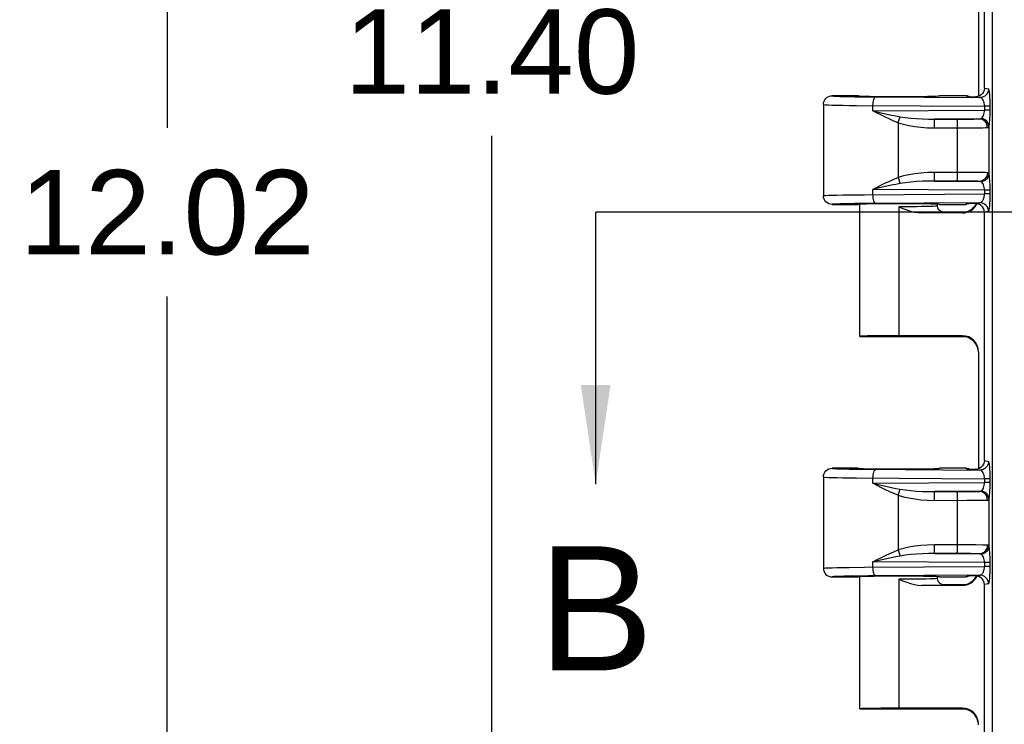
# Model space of a CAD drawing. Header units: inches. Extents: x 0 to 68, y 0 to 44.
# Tile 11 of 34: x 16.5 to 20.4, y 21.9 to 24.7. Entities that reach past the tile are written whole.
import ezdxf

# ---------------------------------------------------------------- set-up
doc = ezdxf.new("R2010")
doc.units = ezdxf.units.IN
doc.header["$LTSCALE"] = 3.74
doc.header["$MEASUREMENT"] = 0
doc.linetypes.add('PHANTOM', pattern=[0.8, 0.45, -0.05, 0.1, -0.05, 0.1, -0.05])
doc.layers.get('0').update_dxf_attribs({"linetype": 'CONTINUOUS'})
doc.layers.add('DIM', color=7, linetype='CONTINUOUS')
doc.styles.get("Standard").update_dxf_attribs({"font": 'arial.ttf'})
doc.dimstyles.new('DIMSTYLE_2', dxfattribs={"dimtxt": 0.34, "dimasz": 0.4, "dimexe": 0.09, "dimexo": 0.07, "dimgap": 0.0425, "dimtad": 0, "dimtih": 1, "dimtoh": 1, "dimzin": 4, "dimdsep": 46, "dimtxsty": 'Standard', "dimblk": '_FILLED', "dimblk1": '_FILLED', "dimblk2": '_FILLED', "dimcen": 0.09, "dimadec": 3, "dimazin": 1, "dimtfac": 1, "dimtdec": 3, "dimtofl": 0, "dimtmove": 0, "dimatfit": 3, "dimldrblk": '_FILLED', "dimfxl": 0, "dimtolj": 1, "dimtzin": 4, "dimarcsym": 0})
doc.dimstyles.get("Standard").update_dxf_attribs({"dimtxt": 0.34, "dimasz": 0.4, "dimexe": 0.09, "dimexo": 0.07, "dimgap": 0.09, "dimtad": 0, "dimtih": 1, "dimtoh": 1, "dimdec": 3, "dimzin": 4, "dimdsep": 46, "dimtxsty": 'Standard', "dimblk": '_FILLED', "dimblk1": '_FILLED', "dimblk2": '_FILLED', "dimcen": 0.09, "dimadec": 3, "dimazin": 1, "dimtp": 0.001, "dimtm": 0.001, "dimtfac": 1, "dimtdec": 3, "dimtofl": 0, "dimtmove": 0, "dimatfit": 3, "dimldrblk": '_FILLED', "dimfxl": 0, "dimtolj": 1, "dimtzin": 4, "dimarcsym": 0})

# ---------------------------------------------------------------- blocks, each defined once
blk = doc.blocks.new('_FILLED')
at = {"color": 0, "linetype": 'ByBlock'}
blk.add_solid([(0, 0), (-1, 0.2), (-1, -0.2)], dxfattribs=at)
blk = doc.blocks.new('XSEC_FILLED')
at = {"color": 0, "linetype": 'ByBlock'}
blk.add_solid([(0, 0), (-1, 0.15), (-1, -0.15)], dxfattribs=at)
blk = doc.blocks.new('*D3')
at = {"layer": 'DIM', "color": 2, "linetype": 'Continuous'}
for p, q in [((21.4733, 29.9364), (16.7048, 29.9364)), ((17.0648, 29.9364), (17.0648, 24.2639)), ((17.0648, 17.9114), (17.0648, 23.5839)), ((21.4733, 17.9114), (16.7048, 17.9114))]:
    blk.add_line(p, q, dxfattribs=at)
at = {"layer": 'DIM', "color": 2, "linetype": 'Continuous', "xscale": 0.4, "yscale": 0.4, "zscale": 0.4}
for p, rotation in [((17.0648, 29.9364), 90), ((17.0648, 17.9114), 270)]:
    blk.add_blockref('_FILLED', p, dxfattribs=dict(at, rotation=rotation))
at = {"layer": 'DIM', "color": 2, "linetype": 'Continuous', "insert": (17.0648, 24.0939), "char_height": 0.34, "width": 1.188104, "attachment_point": 2, "line_spacing_factor": 0.9}
blk.add_mtext('12.02', dxfattribs=at)
blk = doc.blocks.new('*D6')
at = {"layer": 'DIM', "color": 2, "linetype": 'Continuous'}
for p, q in [((20.3261, 29.6262), (18.013, 29.6262)), ((18.373, 29.6262), (18.373, 24.911)), ((18.373, 18.2217), (18.373, 24.231)), ((20.3261, 18.2217), (18.013, 18.2217))]:
    blk.add_line(p, q, dxfattribs=at)
at = {"layer": 'DIM', "color": 2, "linetype": 'Continuous', "xscale": 0.4, "yscale": 0.4, "zscale": 0.4}
for p, rotation in [((18.373, 29.6262), 90), ((18.373, 18.2217), 270)]:
    blk.add_blockref('_FILLED', p, dxfattribs=dict(at, rotation=rotation))
at = {"layer": 'DIM', "color": 2, "linetype": 'Continuous', "insert": (18.373, 24.741), "char_height": 0.34, "width": 1.188104, "attachment_point": 2, "line_spacing_factor": 0.9}
blk.add_mtext('11.40', dxfattribs=at)

msp = doc.modelspace()

# ---------------------------------------------------------------- linework, layer by layer
at = {"color": 7, "linetype": 'Continuous'}
for p, q in [((20.3883, 29.3458), (20.3883, 18.502)), ((20.357, 24.4239), (20.357, 25.424)), ((20.3332, 24.8617), (20.3332, 24.3897)), ((19.848, 24.3927), (19.743, 24.3927)), ((20.2807, 24.3927), (20.1755, 24.3927)), ((20.2875, 24.3893), (20.2807, 24.3927)), ((20.2875, 24.392), (20.2807, 24.3927)), ((20.357, 24.4239), (20.3733, 24.4206)), ((19.708, 24.3577), (19.7083, 24.3623)), ((19.708, 24.3577), (19.708, 23.9902)), ((19.7083, 24.3623), (19.7083, 24.3625)), ((19.7107, 24.3711), (19.7139, 24.3771)), ((19.7171, 24.3565), (19.7283, 24.356)), ((19.8352, 24.3891), (19.8894, 24.3885)), ((19.8894, 24.3885), (20.3385, 24.3856)), ((19.9079, 24.3321), (19.9079, 24.3533)), ((20.2875, 24.3893), (20.3044, 24.3891)), ((20.3044, 24.3891), (20.3223, 24.3889)), ((20.325, 24.3884), (20.3223, 24.3889)), ((20.3372, 24.3924), (20.3295, 24.3897)), ((19.9079, 24.3321), (20.3571, 24.335)), ((19.9079, 24.3321), (19.9462, 24.3232)), ((20.3571, 24.3504), (20.3571, 24.335)), ((20.38, 24.3504), (20.3571, 24.3504)), ((20.38, 24.335), (20.3571, 24.335)), ((20.38, 24.335), (20.38, 24.3504)), ((20.0096, 24.2842), (20.0127, 24.2931)), ((20.0096, 24.2842), (20.0096, 24.0637)), ((20.0127, 24.2931), (20.0178, 24.3085)), ((20.3357, 24.2997), (20.1562, 24.2986)), ((20.1562, 24.2986), (20.2611, 24.2986)), ((20.1563, 24.2878), (20.1563, 24.2956)), ((20.2465, 24.2927), (20.2466, 24.2833)), ((20.2466, 24.2833), (20.2466, 24.0843)), ((20.2611, 24.2986), (20.2887, 24.2988)), ((20.2887, 24.2988), (20.3126, 24.2991)), ((20.1564, 24.2636), (20.286, 24.2637)), ((20.286, 24.2637), (20.3218, 24.2639)), ((20.3218, 24.2639), (20.3504, 24.2643)), ((20.3752, 24.2678), (20.3752, 24.0801)), ((20.1564, 24.0646), (20.1564, 24.0843)), ((20.286, 24.0842), (20.1564, 24.0843)), ((20.2466, 24.0843), (20.2466, 24.0653)), ((20.3218, 24.0839), (20.286, 24.0842)), ((20.1562, 24.0493), (20.3357, 24.0481)), ((19.8739, 23.9944), (20.3571, 23.9975)), ((19.9079, 23.9946), (19.9079, 24.0158)), ((20.3571, 24.0129), (19.9079, 24.0158)), ((20.3571, 24.0129), (20.3571, 23.9975)), ((20.38, 24.0129), (20.3571, 24.0129)), ((20.38, 23.9975), (20.3571, 23.9975)), ((20.38, 23.9975), (20.38, 24.0129)), ((19.7083, 23.9856), (19.708, 23.9902)), ((19.7083, 23.9854), (19.7083, 23.9856)), ((19.717, 23.9913), (19.7282, 23.9919)), ((19.8125, 23.9937), (19.8739, 23.9944)), ((19.8894, 23.9594), (19.8352, 23.9587)), ((20.3385, 23.9623), (19.8894, 23.9594)), ((20.2807, 23.9552), (20.2875, 23.9586)), ((20.3104, 23.9589), (20.2875, 23.9586)), ((20.3223, 23.9589), (20.3104, 23.9589)), ((20.3207, 23.9516), (20.3245, 23.9589)), ((20.322, 23.9538), (20.3247, 23.9588)), ((20.3223, 23.9589), (20.325, 23.9595)), ((20.325, 23.9595), (20.3358, 23.9617)), ((20.3372, 23.9554), (20.3295, 23.9581)), ((19.743, 23.9552), (19.848, 23.9552)), ((19.8555, 23.424), (19.8555, 23.9552)), ((20.0118, 23.9458), (20.0118, 23.4266)), ((20.1186, 23.9214), (20.1029, 23.9212)), ((20.2682, 23.9212), (20.1029, 23.9212)), ((20.1604, 23.948), (20.151, 23.9475)), ((20.168, 23.9489), (20.168, 23.9552)), ((20.1755, 23.9552), (20.2807, 23.9552)), ((20.2779, 23.9239), (20.193, 23.9239)), ((20.2875, 23.9559), (20.2807, 23.9552)), ((20.3028, 23.9338), (20.3126, 23.9418)), ((20.3126, 23.9418), (20.3207, 23.9516)), ((20.3179, 23.9479), (20.322, 23.9538)), ((20.3733, 23.9273), (20.357, 23.924)), ((20.357, 22.9239), (20.357, 23.924)), ((19.8555, 23.4239), (20.2779, 23.4239)), ((19.9412, 23.4263), (19.9017, 23.4259)), ((20.2682, 23.4266), (20.0118, 23.4266)), ((20.2739, 23.4243), (20.2782, 23.4241)), ((20.3207, 23.3962), (20.3267, 23.385)), ((20.3332, 23.3617), (20.3332, 22.8897)), ((19.848, 22.8927), (19.743, 22.8927)), ((19.8352, 22.8891), (19.8894, 22.8885)), ((19.8894, 22.8885), (20.3385, 22.8856)), ((20.2807, 22.8927), (20.1755, 22.8927)), ((20.2875, 22.8893), (20.2807, 22.8927)), ((20.2875, 22.892), (20.2807, 22.8927)), ((20.2875, 22.8893), (20.3044, 22.8891)), ((20.3044, 22.8891), (20.3223, 22.8889)), ((20.325, 22.8884), (20.3223, 22.8889)), ((20.3372, 22.8924), (20.3295, 22.8897)), ((20.357, 22.9239), (20.3733, 22.9206)), ((19.708, 22.8577), (19.7083, 22.8623)), ((19.708, 22.8577), (19.708, 22.4902)), ((19.7083, 22.8623), (19.7083, 22.8625)), ((19.7107, 22.8711), (19.7139, 22.8771)), ((19.7171, 22.8565), (19.7283, 22.856)), ((19.9079, 22.8321), (19.9079, 22.8533)), ((20.3571, 22.8504), (20.3571, 22.835)), ((20.38, 22.8504), (20.3571, 22.8504)), ((20.38, 22.835), (20.38, 22.8504)), ((19.9079, 22.8321), (20.3571, 22.835)), ((19.9079, 22.8321), (19.9462, 22.8232)), ((20.0127, 22.7931), (20.0178, 22.8085)), ((20.38, 22.835), (20.3571, 22.835)), ((20.0096, 22.7842), (20.0127, 22.7931)), ((20.0096, 22.7842), (20.0096, 22.5637)), ((20.3357, 22.7997), (20.1562, 22.7986)), ((20.1562, 22.7986), (20.2751, 22.7987)), ((20.1563, 22.7878), (20.1563, 22.7956)), ((20.2465, 22.7927), (20.2466, 22.7833)), ((20.2466, 22.7833), (20.2466, 22.5843)), ((20.2751, 22.7987), (20.3013, 22.7989)), ((20.3752, 22.7678), (20.3752, 22.5801)), ((20.1564, 22.7636), (20.286, 22.7637)), ((20.286, 22.7637), (20.3218, 22.7639)), ((20.3218, 22.7639), (20.3504, 22.7643)), ((20.1564, 22.5646), (20.1564, 22.5843)), ((20.286, 22.5842), (20.1564, 22.5843)), ((20.2466, 22.5843), (20.2466, 22.5653)), ((20.3218, 22.5839), (20.286, 22.5842)), ((20.2754, 22.5492), (20.1562, 22.5493)), ((20.1562, 22.5493), (20.3357, 22.5481)), ((19.708, 22.4902), (19.7083, 22.4856)), ((19.717, 22.4913), (19.7282, 22.4919)), ((19.8125, 22.4937), (19.8739, 22.4944)), ((19.8739, 22.4944), (20.3571, 22.4975)), ((19.9079, 22.4946), (19.9079, 22.5158)), ((20.3571, 22.5129), (19.9079, 22.5158)), ((20.3571, 22.5129), (20.3571, 22.4975)), ((20.38, 22.5129), (20.3571, 22.5129)), ((20.38, 22.4975), (20.3571, 22.4975)), ((20.38, 22.4975), (20.38, 22.5129)), ((19.7083, 22.4856), (19.7083, 22.4854)), ((19.7107, 22.4768), (19.7139, 22.4707)), ((19.743, 22.4552), (19.848, 22.4552)), ((19.8894, 22.4594), (19.8352, 22.4587)), ((19.8555, 21.924), (19.8555, 22.4552)), ((20.3385, 22.4623), (19.8894, 22.4594)), ((20.168, 22.4489), (20.168, 22.4552)), ((20.1755, 22.4552), (20.2807, 22.4552)), ((20.2807, 22.4552), (20.2875, 22.4586)), ((20.2875, 22.4559), (20.2807, 22.4552)), ((20.3104, 22.4589), (20.2875, 22.4586)), ((20.3223, 22.4589), (20.3104, 22.4589)), ((20.3126, 22.4418), (20.3207, 22.4516)), ((20.3179, 22.4479), (20.322, 22.4538)), ((20.3207, 22.4516), (20.3245, 22.4589)), ((20.322, 22.4538), (20.3247, 22.4588)), ((20.3223, 22.4589), (20.325, 22.4595)), ((20.325, 22.4595), (20.3358, 22.4617)), ((20.3372, 22.4554), (20.3295, 22.4581)), ((20.06, 22.446), (20.0118, 22.4458)), ((20.0118, 22.4458), (20.0118, 21.9266)), ((20.1036, 22.4464), (20.06, 22.446)), ((20.1186, 22.4214), (20.1029, 22.4212)), ((20.2682, 22.4212), (20.1029, 22.4212)), ((20.1604, 22.448), (20.151, 22.4475)), ((20.2779, 22.4239), (20.193, 22.4239)), ((20.3028, 22.4338), (20.3126, 22.4418)), ((20.3733, 22.4273), (20.357, 22.424)), ((20.357, 21.4239), (20.357, 22.424)), ((19.8555, 21.9239), (20.2779, 21.9239)), ((19.9412, 21.9263), (19.9017, 21.9259)), ((19.9872, 21.9266), (19.9412, 21.9263)), ((20.2682, 21.9266), (19.9872, 21.9266)), ((20.2739, 21.9243), (20.2782, 21.9241)), ((20.3207, 21.8962), (20.3267, 21.885))]:
    msp.add_line(p, q, dxfattribs=at)
at = {"color": 7, "linetype": 'PHANTOM'}
for p, q in [((20.193, 23.9239), (18.791, 23.9239)), ((29.8022, 23.9239), (20.2779, 23.9239))]:
    msp.add_line(p, q, dxfattribs=at)
at = {"color": 7, "linetype": 'Continuous'}
for points in [[(19.7139, 24.3771), (19.7183, 24.3824), (19.7235, 24.3868), (19.7296, 24.39), (19.7362, 24.392), (19.743, 24.3927)], [(19.743, 24.3927), (19.745, 24.3921), (19.7509, 24.3915), (19.7608, 24.391), (19.7743, 24.3905), (19.7915, 24.39), (19.8118, 24.3895), (19.8352, 24.3891)], [(20.357, 24.4239), (20.356, 24.4159), (20.3535, 24.4087), (20.3493, 24.402), (20.3437, 24.3965), (20.3372, 24.3924)], [(20.3733, 24.4206), (20.3727, 24.4138), (20.3707, 24.4072), (20.3674, 24.4012), (20.3631, 24.3959), (20.3579, 24.3915), (20.3518, 24.3883), (20.3453, 24.3863), (20.3385, 24.3856)], [(20.38, 24.3504), (20.3799, 24.3631), (20.3795, 24.3753), (20.379, 24.3873), (20.3782, 24.3982), (20.3771, 24.4074), (20.376, 24.4145), (20.3747, 24.4189), (20.3733, 24.4206)], [(19.708, 24.3577), (19.7103, 24.3571), (19.7171, 24.3565)], [(19.7083, 24.3625), (19.7087, 24.3645), (19.7107, 24.3711)], [(19.7283, 24.356), (19.7437, 24.3555), (19.7631, 24.355), (19.7861, 24.3545), (19.8126, 24.3541), (19.842, 24.3538), (20.3571, 24.3504)], [(19.9079, 24.3533), (19.9081, 24.3599), (19.9088, 24.3663), (19.9099, 24.3722), (19.9113, 24.3774), (19.9131, 24.3819), (19.9152, 24.3853), (19.9174, 24.3874), (19.9198, 24.3883)], [(20.2963, 24.389), (20.2941, 24.39), (20.2875, 24.392)], [(20.3223, 24.3889), (20.3235, 24.389), (20.3247, 24.389), (20.326, 24.3892), (20.3272, 24.3893), (20.3284, 24.3895), (20.3295, 24.3897)], [(20.3571, 24.3504), (20.3566, 24.3571), (20.3556, 24.3635), (20.354, 24.3693), (20.3518, 24.3745), (20.3491, 24.3789), (20.3459, 24.3824), (20.3424, 24.3847), (20.3385, 24.3856)], [(20.0096, 24.2842), (19.9926, 24.291), (19.9757, 24.2984), (19.9589, 24.3062), (19.942, 24.3144), (19.925, 24.3231), (19.9079, 24.3321)], [(19.9462, 24.3232), (19.9646, 24.3191), (19.9826, 24.3153), (20.0004, 24.3117), (20.0178, 24.3085)], [(20.3436, 24.3013), (20.3465, 24.3035), (20.3491, 24.3065), (20.3515, 24.3102), (20.3534, 24.3145), (20.355, 24.3192), (20.3561, 24.3243), (20.3568, 24.3296), (20.3571, 24.335)], [(20.3752, 24.2678), (20.3762, 24.2721), (20.3772, 24.278), (20.378, 24.2855), (20.3787, 24.2943), (20.3793, 24.3039), (20.3797, 24.3141), (20.3799, 24.3244), (20.38, 24.335)], [(20.0096, 24.2842), (20.0304, 24.278), (20.0526, 24.273), (20.0762, 24.269), (20.1013, 24.2661), (20.128, 24.2643), (20.1564, 24.2636)], [(20.0178, 24.3085), (20.0382, 24.3054), (20.0599, 24.3028), (20.083, 24.3009), (20.107, 24.2996), (20.1313, 24.2988), (20.1562, 24.2986)], [(20.1563, 24.2956), (20.1562, 24.2978), (20.1562, 24.2986)], [(20.1564, 24.2636), (20.1564, 24.2703), (20.1563, 24.2878)], [(20.2464, 24.2986), (20.2464, 24.2979), (20.2464, 24.2959), (20.2465, 24.2927)], [(20.3126, 24.2991), (20.3222, 24.2993), (20.3299, 24.2995), (20.3374, 24.2998)], [(20.3689, 24.2648), (20.3683, 24.2715), (20.3664, 24.2779), (20.3635, 24.2838), (20.3595, 24.289), (20.3545, 24.2935), (20.3487, 24.2969), (20.3424, 24.299), (20.3357, 24.2997)], [(20.3374, 24.2998), (20.3389, 24.3), (20.3403, 24.3002), (20.3415, 24.3005), (20.3426, 24.3008), (20.3436, 24.3013)], [(20.3752, 24.2678), (20.374, 24.2757), (20.3709, 24.2833), (20.3661, 24.29), (20.3597, 24.2954), (20.3519, 24.2994), (20.3436, 24.3013)], [(20.3504, 24.2643), (20.361, 24.2645), (20.3689, 24.2648)], [(20.3689, 24.2648), (20.3705, 24.2649), (20.3719, 24.2652), (20.373, 24.2656), (20.3739, 24.2662), (20.3747, 24.2669), (20.3752, 24.2678)], [(20.1564, 24.0843), (20.1281, 24.0836), (20.1014, 24.0818), (20.0764, 24.0789), (20.0527, 24.0749), (20.0305, 24.0699), (20.0096, 24.0637)], [(20.3689, 24.0831), (20.361, 24.0834), (20.3504, 24.0836), (20.3218, 24.0839)], [(20.3689, 24.0831), (20.3682, 24.0763), (20.3663, 24.0697), (20.3632, 24.0637), (20.3591, 24.0584), (20.3541, 24.0541), (20.3484, 24.0509), (20.3422, 24.0488), (20.3357, 24.0481)], [(20.3752, 24.0801), (20.374, 24.072), (20.3707, 24.0643), (20.3658, 24.0576), (20.3594, 24.0522), (20.3517, 24.0484), (20.3436, 24.0466)], [(20.3752, 24.0801), (20.3747, 24.081), (20.3739, 24.0817), (20.373, 24.0823), (20.3719, 24.0827), (20.3705, 24.083), (20.3689, 24.0831)], [(20.38, 24.0129), (20.3799, 24.0238), (20.3797, 24.0342), (20.3793, 24.0443), (20.3787, 24.0537), (20.378, 24.0623), (20.3772, 24.0698), (20.3762, 24.0757), (20.3752, 24.0801)], [(19.9079, 24.0158), (19.925, 24.0248), (19.942, 24.0335), (19.9588, 24.0417), (19.9756, 24.0495), (19.9926, 24.0568), (20.0096, 24.0637)], [(20.0178, 24.0394), (19.9998, 24.036), (19.9818, 24.0324), (19.9637, 24.0285), (19.9455, 24.0245), (19.9079, 24.0158)], [(20.0096, 24.0637), (20.0167, 24.0427), (20.0178, 24.0394)], [(20.1562, 24.0493), (20.1314, 24.0491), (20.1071, 24.0483), (20.0831, 24.047), (20.06, 24.045), (20.0383, 24.0425), (20.0178, 24.0394)], [(20.1562, 24.0493), (20.1562, 24.05), (20.1562, 24.052), (20.1563, 24.0552), (20.1564, 24.0646)], [(20.2889, 24.0491), (20.2754, 24.0492), (20.1562, 24.0493)], [(20.2466, 24.0653), (20.2465, 24.0557), (20.2464, 24.0523), (20.2464, 24.0501), (20.2464, 24.0493)], [(20.3298, 24.0484), (20.3221, 24.0486), (20.3125, 24.0488), (20.2889, 24.0491)], [(20.3436, 24.0466), (20.3426, 24.047), (20.3415, 24.0474), (20.3403, 24.0477), (20.3389, 24.0479), (20.3374, 24.0481), (20.3298, 24.0484)], [(20.3571, 24.0129), (20.3568, 24.0184), (20.3561, 24.0238), (20.355, 24.0288), (20.3534, 24.0335), (20.3515, 24.0377), (20.3492, 24.0414), (20.3466, 24.0444), (20.3436, 24.0466)], [(20.3385, 23.9623), (20.341, 23.9627), (20.3433, 23.9637), (20.3456, 23.9652), (20.3476, 23.9671), (20.3495, 23.9694), (20.3511, 23.972), (20.3526, 23.9749), (20.3538, 23.978), (20.3548, 23.9811), (20.3557, 23.9844), (20.3563, 23.9876), (20.3567, 23.9909), (20.357, 23.9942), (20.3571, 23.9975)], [(20.3733, 23.9273), (20.3747, 23.9288), (20.3759, 23.933), (20.3771, 23.9401), (20.3781, 23.9494), (20.3789, 23.9605), (20.3795, 23.9727), (20.3799, 23.9849), (20.38, 23.9975)], [(19.708, 23.9902), (19.7103, 23.9908), (19.717, 23.9913)], [(19.743, 23.9552), (19.7362, 23.9559), (19.7296, 23.9579), (19.7236, 23.9611), (19.7183, 23.9654), (19.7139, 23.9707), (19.7107, 23.9768), (19.7087, 23.9834), (19.7083, 23.9854)], [(19.7282, 23.9919), (19.7436, 23.9924), (19.7629, 23.9929), (19.786, 23.9933), (19.8125, 23.9937)], [(19.8352, 23.9587), (19.8118, 23.9583), (19.7914, 23.9579), (19.7743, 23.9574), (19.7608, 23.9569), (19.7509, 23.9563), (19.745, 23.9558), (19.743, 23.9552)], [(19.9198, 23.9596), (19.9176, 23.9604), (19.9154, 23.9623), (19.9134, 23.9655), (19.9116, 23.9697), (19.9101, 23.9749), (19.9089, 23.981), (19.9081, 23.9876), (19.9079, 23.9946)], [(20.2963, 23.9589), (20.2941, 23.9579), (20.2875, 23.9559)], [(20.3295, 23.9581), (20.3284, 23.9584), (20.3272, 23.9586), (20.326, 23.9587), (20.3248, 23.9588), (20.3235, 23.9589), (20.3223, 23.9589)], [(20.3733, 23.9273), (20.3727, 23.9341), (20.3707, 23.9407), (20.3675, 23.9467), (20.3631, 23.952), (20.3578, 23.9563), (20.3518, 23.9596), (20.3453, 23.9616), (20.3385, 23.9623)], [(20.0827, 23.9462), (20.0362, 23.9458), (20.0118, 23.9458)], [(20.0118, 23.9458), (20.0283, 23.9391), (20.0442, 23.9334), (20.0597, 23.9284), (20.0746, 23.9246), (20.089, 23.9222), (20.1029, 23.9212)], [(20.151, 23.9475), (20.1382, 23.9471), (20.1222, 23.9467), (20.1036, 23.9464), (20.0827, 23.9462)], [(20.168, 23.9489), (20.1661, 23.9485), (20.1604, 23.948)], [(20.1716, 23.9361), (20.1712, 23.9368), (20.1688, 23.9428), (20.168, 23.9489)], [(20.193, 23.9239), (20.1863, 23.9248), (20.1802, 23.9275), (20.1751, 23.9315), (20.1716, 23.9361)], [(20.2667, 23.9228), (20.2794, 23.9241), (20.2916, 23.9278), (20.3028, 23.9338)], [(20.2761, 23.9237), (20.2739, 23.9236), (20.2705, 23.9234), (20.2682, 23.9232), (20.2669, 23.923)], [(20.2748, 23.9235), (20.2751, 23.9235), (20.2763, 23.9237), (20.2787, 23.9241), (20.2825, 23.9249)], [(20.2825, 23.9249), (20.2872, 23.9262), (20.2924, 23.9282), (20.2978, 23.9308)], [(20.2978, 23.9308), (20.3031, 23.9341), (20.3083, 23.938), (20.3133, 23.9426), (20.3179, 23.9479)], [(20.357, 23.924), (20.356, 23.932), (20.3535, 23.9393), (20.3493, 23.9459), (20.3437, 23.9514), (20.3372, 23.9554)], [(19.9017, 23.4259), (19.8858, 23.4255), (19.873, 23.4252), (19.8635, 23.4248), (19.8577, 23.4244), (19.8555, 23.4239)], [(20.0118, 23.4266), (19.9872, 23.4266), (19.9412, 23.4263)], [(20.2667, 23.4251), (20.2669, 23.4249), (20.2682, 23.4247), (20.2705, 23.4245), (20.2739, 23.4243)], [(20.2667, 23.4251), (20.2793, 23.4238), (20.2915, 23.4201), (20.3028, 23.4141)], [(20.2984, 23.4167), (20.2931, 23.4194), (20.288, 23.4214), (20.2835, 23.4228), (20.2797, 23.4236), (20.277, 23.4241), (20.2754, 23.4243)], [(20.3305, 23.3723), (20.3285, 23.3799), (20.3257, 23.3871), (20.3223, 23.3937), (20.3182, 23.3996), (20.3137, 23.4049), (20.3088, 23.4095), (20.3036, 23.4135), (20.2984, 23.4167)], [(20.3028, 23.4141), (20.3126, 23.406), (20.3207, 23.3962)], [(20.3267, 23.385), (20.3304, 23.3728), (20.3316, 23.3601)], [(19.7139, 22.8771), (19.7183, 22.8824), (19.7235, 22.8868), (19.7296, 22.89), (19.7362, 22.892), (19.743, 22.8927)], [(19.743, 22.8927), (19.745, 22.8921), (19.7509, 22.8915), (19.7608, 22.891), (19.7743, 22.8905), (19.7915, 22.89), (19.8118, 22.8895), (19.8352, 22.8891)], [(19.9079, 22.8533), (19.9081, 22.8599), (19.9088, 22.8663), (19.9099, 22.8722), (19.9113, 22.8774), (19.9131, 22.8819), (19.9152, 22.8853), (19.9174, 22.8874), (19.9198, 22.8883)], [(20.2963, 22.889), (20.2941, 22.89), (20.2875, 22.892)], [(20.3223, 22.8889), (20.3235, 22.889), (20.3247, 22.889), (20.326, 22.8892), (20.3272, 22.8893), (20.3284, 22.8895), (20.3295, 22.8897)], [(20.357, 22.9239), (20.356, 22.9159), (20.3535, 22.9087), (20.3493, 22.902), (20.3437, 22.8965), (20.3372, 22.8924)], [(20.3733, 22.9206), (20.3727, 22.9138), (20.3707, 22.9072), (20.3674, 22.9012), (20.3631, 22.8959), (20.3579, 22.8915), (20.3518, 22.8883), (20.3453, 22.8863), (20.3385, 22.8856)], [(20.3571, 22.8504), (20.3566, 22.8571), (20.3556, 22.8635), (20.354, 22.8693), (20.3518, 22.8745), (20.3491, 22.8789), (20.3459, 22.8824), (20.3424, 22.8847), (20.3385, 22.8856)], [(20.38, 22.8504), (20.3799, 22.8631), (20.3795, 22.8753), (20.379, 22.8873), (20.3782, 22.8982), (20.3771, 22.9074), (20.376, 22.9145), (20.3747, 22.9189), (20.3733, 22.9206)], [(19.708, 22.8577), (19.7103, 22.8571), (19.7171, 22.8565)], [(19.7083, 22.8625), (19.7087, 22.8645), (19.7107, 22.8711)], [(19.7283, 22.856), (19.7437, 22.8555), (19.7631, 22.855), (19.7861, 22.8545), (19.8126, 22.8541), (19.842, 22.8538), (20.3571, 22.8504)], [(20.0096, 22.7842), (19.9926, 22.791), (19.9757, 22.7984), (19.9589, 22.8062), (19.942, 22.8144), (19.925, 22.8231), (19.9079, 22.8321)], [(19.9462, 22.8232), (19.9646, 22.8191), (19.9826, 22.8153), (20.0004, 22.8117), (20.0178, 22.8085)], [(20.0178, 22.8085), (20.0382, 22.8054), (20.0599, 22.8028), (20.083, 22.8009), (20.107, 22.7996), (20.1313, 22.7988), (20.1562, 22.7986)], [(20.3436, 22.8013), (20.3465, 22.8035), (20.3491, 22.8065), (20.3515, 22.8102), (20.3534, 22.8145), (20.355, 22.8192), (20.3561, 22.8243), (20.3568, 22.8296), (20.3571, 22.835)], [(20.3752, 22.7678), (20.3762, 22.7721), (20.3772, 22.778), (20.378, 22.7855), (20.3787, 22.7943), (20.3793, 22.8039), (20.3797, 22.8141), (20.3799, 22.8244), (20.38, 22.835)], [(20.0096, 22.7842), (20.0304, 22.778), (20.0526, 22.773), (20.0762, 22.769), (20.1013, 22.7661), (20.128, 22.7643), (20.1564, 22.7636)], [(20.1563, 22.7956), (20.1562, 22.7978), (20.1562, 22.7986)], [(20.1564, 22.7636), (20.1564, 22.7703), (20.1563, 22.7878)], [(20.2464, 22.7986), (20.2464, 22.7979), (20.2464, 22.7959), (20.2465, 22.7927)], [(20.3013, 22.7989), (20.3126, 22.7991), (20.3222, 22.7993), (20.3299, 22.7995), (20.3374, 22.7998)], [(20.3689, 22.7648), (20.3683, 22.7715), (20.3664, 22.7779), (20.3635, 22.7838), (20.3595, 22.789), (20.3545, 22.7935), (20.3487, 22.7969), (20.3424, 22.799), (20.3357, 22.7997)], [(20.3374, 22.7998), (20.3389, 22.8), (20.3403, 22.8002), (20.3415, 22.8005), (20.3426, 22.8008), (20.3436, 22.8013)], [(20.3752, 22.7678), (20.374, 22.7757), (20.3709, 22.7833), (20.3661, 22.79), (20.3597, 22.7954), (20.3519, 22.7994), (20.3436, 22.8013)], [(20.3689, 22.7648), (20.3705, 22.7649), (20.3719, 22.7652), (20.373, 22.7656), (20.3739, 22.7662), (20.3747, 22.7669), (20.3752, 22.7678)], [(20.3504, 22.7643), (20.361, 22.7645), (20.3689, 22.7648)], [(20.1564, 22.5843), (20.1281, 22.5836), (20.1014, 22.5818), (20.0764, 22.5789), (20.0527, 22.5749), (20.0305, 22.5699), (20.0096, 22.5637)], [(20.3689, 22.5831), (20.361, 22.5834), (20.3504, 22.5836), (20.3218, 22.5839)], [(20.3689, 22.5831), (20.3682, 22.5763), (20.3663, 22.5697), (20.3632, 22.5637), (20.3591, 22.5584), (20.3541, 22.5541), (20.3484, 22.5509), (20.3422, 22.5488), (20.3357, 22.5481)], [(20.3752, 22.5801), (20.374, 22.572), (20.3707, 22.5643), (20.3658, 22.5576), (20.3594, 22.5522), (20.3517, 22.5484), (20.3436, 22.5466)], [(20.3752, 22.5801), (20.3747, 22.581), (20.3739, 22.5817), (20.373, 22.5823), (20.3719, 22.5827), (20.3705, 22.583), (20.3689, 22.5831)], [(20.38, 22.5129), (20.3799, 22.5238), (20.3797, 22.5342), (20.3793, 22.5443), (20.3787, 22.5537), (20.378, 22.5623), (20.3772, 22.5698), (20.3762, 22.5757), (20.3752, 22.5801)], [(19.9079, 22.5158), (19.925, 22.5248), (19.942, 22.5335), (19.9588, 22.5417), (19.9756, 22.5495), (19.9926, 22.5568), (20.0096, 22.5637)], [(20.0178, 22.5394), (19.9998, 22.536), (19.9818, 22.5324), (19.9637, 22.5285), (19.9455, 22.5245), (19.9079, 22.5158)], [(20.0096, 22.5637), (20.0167, 22.5427), (20.0178, 22.5394)], [(20.1562, 22.5493), (20.1314, 22.5491), (20.1071, 22.5483), (20.0831, 22.547), (20.06, 22.545), (20.0383, 22.5425), (20.0178, 22.5394)], [(20.1562, 22.5493), (20.1562, 22.55), (20.1562, 22.552), (20.1563, 22.5552), (20.1564, 22.5646)], [(20.2466, 22.5653), (20.2465, 22.5557), (20.2464, 22.5523), (20.2464, 22.5501), (20.2464, 22.5493)], [(20.3298, 22.5484), (20.3221, 22.5486), (20.3125, 22.5488), (20.3014, 22.5489), (20.2754, 22.5492)], [(20.3436, 22.5466), (20.3426, 22.547), (20.3415, 22.5474), (20.3403, 22.5477), (20.3389, 22.5479), (20.3374, 22.5481), (20.3298, 22.5484)], [(20.3571, 22.5129), (20.3568, 22.5184), (20.3561, 22.5238), (20.355, 22.5288), (20.3534, 22.5335), (20.3515, 22.5377), (20.3492, 22.5414), (20.3466, 22.5444), (20.3436, 22.5466)], [(19.708, 22.4902), (19.7103, 22.4908), (19.717, 22.4913)], [(19.7282, 22.4919), (19.7436, 22.4924), (19.7629, 22.4929), (19.786, 22.4933), (19.8125, 22.4937)], [(19.9198, 22.4596), (19.9176, 22.4604), (19.9154, 22.4623), (19.9134, 22.4655), (19.9116, 22.4697), (19.9101, 22.4749), (19.9089, 22.481), (19.9081, 22.4876), (19.9079, 22.4946)], [(20.3385, 22.4623), (20.341, 22.4627), (20.3433, 22.4637), (20.3456, 22.4652), (20.3476, 22.4671), (20.3495, 22.4694), (20.3511, 22.472), (20.3526, 22.4749), (20.3538, 22.478), (20.3548, 22.4811), (20.3557, 22.4844), (20.3563, 22.4876), (20.3567, 22.4909), (20.357, 22.4942), (20.3571, 22.4975)], [(20.3733, 22.4273), (20.3747, 22.4288), (20.3759, 22.433), (20.3771, 22.4401), (20.3781, 22.4494), (20.3789, 22.4605), (20.3795, 22.4727), (20.3799, 22.4849), (20.38, 22.4975)], [(19.7083, 22.4854), (19.7087, 22.4834), (19.7107, 22.4768)], [(19.7139, 22.4707), (19.7183, 22.4654), (19.7236, 22.4611), (19.7296, 22.4579), (19.7362, 22.4559), (19.743, 22.4552)], [(19.8352, 22.4587), (19.8118, 22.4583), (19.7914, 22.4579), (19.7743, 22.4574), (19.7608, 22.4569), (19.7509, 22.4563), (19.745, 22.4558), (19.743, 22.4552)], [(20.2963, 22.4589), (20.2941, 22.4579), (20.2875, 22.4559)], [(20.3295, 22.4581), (20.3284, 22.4584), (20.3272, 22.4586), (20.326, 22.4587), (20.3248, 22.4588), (20.3235, 22.4589), (20.3223, 22.4589)], [(20.357, 22.424), (20.356, 22.432), (20.3535, 22.4393), (20.3493, 22.4459), (20.3437, 22.4514), (20.3372, 22.4554)], [(20.3733, 22.4273), (20.3727, 22.4341), (20.3707, 22.4407), (20.3675, 22.4467), (20.3631, 22.452), (20.3578, 22.4563), (20.3518, 22.4596), (20.3453, 22.4616), (20.3385, 22.4623)], [(20.0118, 22.4458), (20.0283, 22.4391), (20.0442, 22.4334), (20.0597, 22.4284), (20.0746, 22.4246), (20.089, 22.4222), (20.1029, 22.4212)], [(20.151, 22.4475), (20.1382, 22.4471), (20.1222, 22.4467), (20.1036, 22.4464)], [(20.168, 22.4489), (20.1661, 22.4485), (20.1604, 22.448)], [(20.1716, 22.4361), (20.1712, 22.4368), (20.1688, 22.4428), (20.168, 22.4489)], [(20.193, 22.4239), (20.1863, 22.4248), (20.1802, 22.4275), (20.1751, 22.4315), (20.1716, 22.4361)], [(20.2667, 22.4228), (20.2794, 22.4241), (20.2916, 22.4278), (20.3028, 22.4338)], [(20.2761, 22.4237), (20.2739, 22.4236), (20.2705, 22.4234), (20.2682, 22.4232), (20.2669, 22.423)], [(20.2748, 22.4235), (20.2751, 22.4235), (20.2763, 22.4237), (20.2787, 22.4241), (20.2825, 22.4249)], [(20.2825, 22.4249), (20.2872, 22.4262), (20.2924, 22.4282), (20.2978, 22.4308)], [(20.2978, 22.4308), (20.3031, 22.4341), (20.3083, 22.438), (20.3133, 22.4426), (20.3179, 22.4479)], [(19.9017, 21.9259), (19.8858, 21.9255), (19.873, 21.9252), (19.8635, 21.9248), (19.8577, 21.9244), (19.8555, 21.9239)], [(20.2667, 21.9251), (20.2669, 21.9249), (20.2682, 21.9247), (20.2705, 21.9245), (20.2739, 21.9243)], [(20.2667, 21.9251), (20.2793, 21.9238), (20.2915, 21.9201), (20.3028, 21.9141)], [(20.2984, 21.9167), (20.2931, 21.9194), (20.288, 21.9214), (20.2835, 21.9228), (20.2797, 21.9236), (20.277, 21.9241), (20.2754, 21.9243)], [(20.3305, 21.8723), (20.3285, 21.8799), (20.3257, 21.8871), (20.3223, 21.8937), (20.3182, 21.8996), (20.3137, 21.9049), (20.3088, 21.9095), (20.3036, 21.9135), (20.2984, 21.9167)], [(20.3028, 21.9141), (20.3126, 21.906), (20.3207, 21.8962)], [(20.3267, 21.885), (20.3304, 21.8728), (20.3316, 21.8601)]]:
    msp.add_lwpolyline(points, dxfattribs=at)
for centre, major_axis, ratio, start_param, end_param in [((20.0118, 24.3927), (0.1638, 0), 0.017455, -3.141593, 0), ((20.0118, 23.9552), (0.1638, 0), 0.017455, 0, 3.141593), ((20.2682, 23.9862), (0.046, -0.046), 0.999695, 5.497939, 6.628086), ((20.2682, 23.3616), (-0.046, -0.046), 0.999695, 2.356347, 3.926839), ((20.0118, 22.8927), (0.1638, 0), 0.017455, -3.141593, 0), ((20.0118, 22.4552), (0.1638, 0), 0.017455, 0, 3.141593), ((20.2682, 22.4862), (0.046, -0.046), 0.999695, 5.497939, 6.628086), ((20.2682, 21.8616), (-0.046, -0.046), 0.999695, 2.356347, 3.926839)]:
    msp.add_ellipse(centre, major_axis=major_axis, ratio=ratio, start_param=start_param, end_param=end_param, dxfattribs=at)

# ---------------------------------------------------------------- texts
at = {"color": 7, "linetype": 'Continuous', "insert": (18.5587, 22.5787), "char_height": 0.5, "width": 0.464684, "attachment_point": 1, "line_spacing_factor": 0.9}
msp.add_mtext('B', dxfattribs=at)

# ---------------------------------------------------------------- dimensions: what is measured, and where the dimension line sits
at = {"layer": 'DIM', "color": 2, "linetype": 'Continuous'}
for base, p1, p2, angle, picture, middle in [((17.0647836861, 17.9114373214), (21.5432990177, 29.9364373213), (21.5432990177, 17.9114373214), 270, '*D3', (17.0773342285, 23.922041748)), ((18.373, 29.6262), (20.3961, 18.2217), (20.3961, 29.6262), 90, '*D6', (18.3875, 24.5691))]:
    dim = msp.add_linear_dim(base=base, p1=p1, p2=p2, angle=angle, dimstyle='DIMSTYLE_2', dxfattribs=at)
    dim.commit()
    dim.dimension.update_dxf_attribs({"geometry": picture, "text_midpoint": middle, "dimtype": 160})

# ---------------------------------------------------------------- leaders
at = {"color": 7, "linetype": 'Continuous'}
msp.add_leader([(18.791, 22.8287), (18.791, 23.9239)], dimstyle='Standard', override={"dimtad": 0, "dimldrblk": 'XSEC_FILLED'}, dxfattribs=at)

doc.saveas('drawing.dxf')
